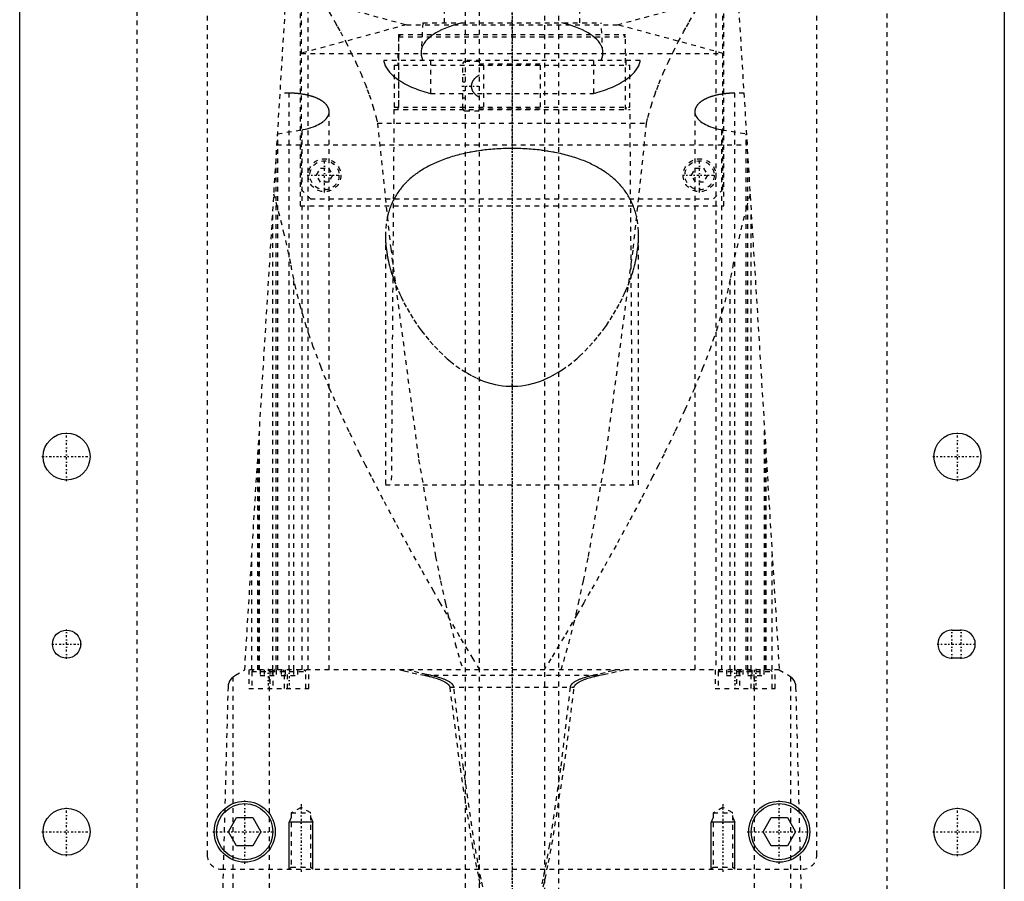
# Model space of a CAD drawing. Extents: x -105 to 105, y -144 to 599.
# Tile 7 of 10: x -105 to 105, y 32 to 216. Entities that reach past the tile are written whole.
import ezdxf

# ---------------------------------------------------------------- set-up
doc = ezdxf.new("R2010")
doc.units = 0
doc.linetypes.add('CENTER', pattern=[1.5, 0.45, -0.5, 0.05, -0.5])
doc.linetypes.add('DASHED', pattern=[2, 1, -1])
for name, color, linetype in [('AM_0', 7, 'CONTINUOUS'), ('AM_10', 7, 'CONTINUOUS'), ('AM_3', 7, 'DASHED'), ('AM_7', 7, 'CENTER')]:
    doc.layers.add(name, color=color, linetype=linetype)

msp = doc.modelspace()

# ---------------------------------------------------------------- linework, layer by layer
at = {"layer": 'AM_0', "color": 7, "linetype": 'CONTINUOUS'}
for p, q in [((-105, 21.5), (-105, 311.5)), ((105, 311.5), (105, 21.5)), ((93.82, 85.5), (95.82, 85.5)), ((95.82, 79.5), (93.82, 79.5)), ((-60.46, 42.5), (-58.73, 45.5)), ((-58.73, 45.5), (-55.27, 45.5)), ((-55.27, 45.5), (-53.54, 42.5)), ((53.54, 42.5), (55.27, 45.5)), ((55.27, 45.5), (58.73, 45.5)), ((58.73, 45.5), (60.46, 42.5)), ((-58.73, 39.5), (-60.46, 42.5)), ((-53.54, 42.5), (-55.27, 39.5)), ((55.27, 39.5), (53.54, 42.5)), ((60.46, 42.5), (58.73, 39.5)), ((-55.27, 39.5), (-58.73, 39.5)), ((58.73, 39.5), (55.27, 39.5))]:
    msp.add_line(p, q, dxfattribs=at)
for centre, radius in [((-95, 122.5), 5), ((95, 122.5), 5), ((-95, 82.5), 3), ((-57, 42.5), 6.5), ((-57, 42.5), 6), ((57, 42.5), 6.5), ((57, 42.5), 6), ((-95, 42.5), 5), ((95, 42.5), 5)]:
    msp.add_circle(centre, radius, dxfattribs=at)
for centre, start, end in [((93.82, 82.5), 90, 270), ((95.82, 82.5), 270, 90)]:
    msp.add_arc(centre, 3, start, end, dxfattribs=at)
at = {"layer": 'AM_10', "color": 7, "linetype": 'CONTINUOUS'}
for p, q in [((-47.07, 45.5), (-47.5, 44.5)), ((-42.5, 44.5), (-47.5, 44.5)), ((-47.5, 34.5), (-47.5, 44.5)), ((-42.93, 45.5), (-42.5, 44.5)), ((-42.5, 34.5), (-42.5, 44.5)), ((42.93, 45.5), (42.5, 44.5)), ((47.5, 44.5), (42.5, 44.5)), ((42.5, 34.5), (42.5, 44.5)), ((47.07, 45.5), (47.5, 44.5)), ((47.5, 34.5), (47.5, 44.5))]:
    msp.add_line(p, q, dxfattribs=at)
at = {"layer": 'AM_3', "color": 6, "linetype": 'DASHED'}
for p, q in [((-7, 565.5), (-7, -110.5)), ((7, -110.5), (7, 565.5)), ((-10, 553.5), (-10, -70.5)), ((10, -70.5), (10, 553.5)), ((-65, 292.5), (-65, 37.5)), ((65, 37.5), (65, 292.5)), ((-80, 291.5), (-80, 30)), ((80, 30), (80, 291.5)), ((-45.21, 269), (-45.21, 176)), ((45.21, 176), (45.21, 269)), ((-45, 265.5), (-45, 179.5)), ((45, 179.5), (45, 265.5)), ((-43.5, 77.05), (-43.5, 247.02)), ((43.5, 247.02), (43.5, 77.05)), ((-57, 77.05), (-47, 240)), ((47, 240), (57, 77.05)), ((-14.5, 228), (-14.5, 215)), ((14.5, 215), (14.5, 228)), ((-45, 220.7), (-22.5, 214.6)), ((22.5, 214.6), (45, 220.7)), ((-22.5, 214.6), (-45, 208.5)), ((-22.5, 214.6), (22.5, 214.6)), ((-19, 215), (-19.39, 208.83)), ((-19, 215), (19, 215)), ((19.39, 208.83), (19, 215)), ((45, 208.5), (22.5, 214.6)), ((-24.18, 212.5), (-24.18, 196.5)), ((-24.18, 212.5), (24.18, 212.5)), ((-23.68, 212.5), (-24.18, 212)), ((24.18, 212), (23.68, 212.5)), ((24.18, 196.5), (24.18, 212.5)), ((-24.18, 212), (-24.18, 196.5)), ((-24.18, 212), (24.18, 212)), ((24.18, 196.5), (24.18, 212)), ((-45, 208.5), (45, 208.5)), ((-24.35, 208.5), (-24.35, 206)), ((24.35, 206), (24.35, 208.5)), ((27.36, 207), (-27.36, 207)), ((-25.15, 206), (-25.15, 197)), ((-25.15, 206), (25.15, 206)), ((-17.38, 207), (-17.38, 199.94)), ((-10.5, 202.4), (-10.5, 206.25)), ((-7, 206.75), (-10, 206.75)), ((-7, 206.3), (7, 206.3)), ((-6.1, 206), (-6.1, 197)), ((6.1, 197), (6.1, 206)), ((17.38, 207), (17.38, 199.94)), ((25.15, 197), (25.15, 206)), ((-10.5, 204), (-10, 204)), ((-10.5, 202.4), (-10, 202.4)), ((-47.5, 200.01), (-49.45, 200.01)), ((-47.5, 77.05), (-47.5, 200.01)), ((-17.38, 199.94), (17.38, 199.94)), ((-10.5, 196.75), (-10.5, 200.6)), ((-10.5, 200.6), (-10, 200.6)), ((47.5, 77.05), (47.5, 200.01)), ((49.45, 200.01), (47.5, 200.01)), ((-10.5, 199), (-10, 199)), ((-39, 77.05), (-39, 196.08)), ((-25.18, 196.5), (-25.75, 116.5)), ((-25.18, 196.5), (25.18, 196.5)), ((-25.15, 197), (25.15, 197)), ((-24.35, 197), (-24.35, 196.5)), ((-10, 196.25), (-7, 196.25)), ((-7, 196.7), (7, 196.7)), ((24.35, 196.5), (24.35, 197)), ((25.75, 116.5), (25.18, 196.5)), ((39, 196.08), (39, 77.05)), ((-28.71, 193.62), (28.71, 193.62)), ((-49.99, 191.33), (-44.74, 192.21)), ((-49.95, 77.05), (-49.95, 191.34)), ((-44.74, 77.05), (-44.74, 192.21)), ((44.74, 77.05), (44.74, 192.21)), ((44.74, 192.21), (49.99, 191.33)), ((49.95, 77.05), (49.95, 191.34)), ((-50.13, 189), (50.13, 189)), ((-50.31, 77.05), (-50.31, 186.12)), ((50.31, 77.05), (50.31, 186.12)), ((-41.73, 182.5), (-40.87, 184)), ((-40.87, 184), (-39.13, 184)), ((-39.13, 184), (-38.27, 182.5)), ((38.27, 182.5), (39.13, 184)), ((39.13, 184), (40.87, 184)), ((40.87, 184), (41.73, 182.5)), ((-40.87, 181), (-41.73, 182.5)), ((-39.13, 181), (-40.87, 181)), ((-38.27, 182.5), (-39.13, 181)), ((39.13, 181), (38.27, 182.5)), ((40.87, 181), (39.13, 181)), ((41.73, 182.5), (40.87, 181)), ((-45, 179.5), (-43, 177.5)), ((43, 177.5), (45, 179.5)), ((-43, 177.5), (43, 177.5)), ((-51, 77.05), (-51, 174.82)), ((-45.21, 176), (45.21, 176)), ((51, 77.05), (51, 174.82)), ((-27, 169.6), (-27, 116.5)), ((27, 116.5), (27, 169.6)), ((-46.53, 77.05), (-46.53, 160.38)), ((46.53, 77.05), (46.53, 160.38)), ((-53.88, 77.05), (-53.88, 127.93)), ((53.88, 77.05), (53.88, 127.93)), ((-54, 125.94), (-54, 77.05)), ((54, 77.05), (54, 125.94)), ((-54.2, 77.05), (-54.2, 122.75)), ((54.2, 77.05), (54.2, 122.75)), ((-27, 116.5), (27, 116.5)), ((-55.5, 77.05), (-55.5, 101.49)), ((55.5, 77.05), (55.5, 101.49)), ((-59, 75.85), (-57, 77.05)), ((57, 77.05), (-57, 77.05)), ((-56.15, 77.05), (-56.15, 73.05)), ((-55.1, 77.05), (-55.5, 76.65)), ((-55.5, 76.65), (-55.5, 73.05)), ((-55.5, 76.65), (-44, 76.65)), ((-53.73, 77.05), (-53.73, 75.8)), ((-53.73, 75.8), (-50.27, 75.8)), ((-52.87, 77.05), (-52.87, 75.8)), ((-51.74, 16.5), (-51.74, 77.05)), ((-51.65, 77.05), (-51.65, 73.05)), ((-51.13, 77.05), (-51.13, 75.8)), ((-50.6, 77.05), (-51, 76.65)), ((-51, 76.65), (-51, 73.05)), ((-50.27, 77.05), (-50.27, 75.8)), ((-49.23, 77.05), (-49.23, 75.8)), ((-49.23, 75.8), (-45.77, 75.8)), ((-48.5, 76.65), (-48.9, 77.05)), ((-48.5, 73.05), (-48.5, 76.65)), ((-48.37, 77.05), (-48.37, 75.8)), ((-47.85, 73.05), (-47.85, 77.05)), ((-46.63, 77.05), (-46.63, 75.8)), ((-45.77, 77.05), (-45.77, 75.8)), ((-44, 76.65), (-44.4, 77.05)), ((-44, 73.05), (-44, 76.65)), ((-43.35, 73.05), (-43.35, 77.05)), ((-18.65, 75.85), (18.65, 75.85)), ((43.35, 77.05), (43.35, 73.05)), ((44.4, 77.05), (44, 76.65)), ((44, 76.65), (44, 73.05)), ((44, 76.65), (55.5, 76.65)), ((45.77, 77.05), (45.77, 75.8)), ((45.77, 75.8), (49.23, 75.8)), ((46.63, 77.05), (46.63, 75.8)), ((47.85, 77.05), (47.85, 73.05)), ((48.37, 77.05), (48.37, 75.8)), ((48.9, 77.05), (48.5, 76.65)), ((48.5, 76.65), (48.5, 73.05)), ((49.23, 77.05), (49.23, 75.8)), ((50.27, 77.05), (50.27, 75.8)), ((50.27, 75.8), (53.73, 75.8)), ((51, 76.65), (50.6, 77.05)), ((51, 73.05), (51, 76.65)), ((51.13, 77.05), (51.13, 75.8)), ((51.65, 73.05), (51.65, 77.05)), ((51.74, 16.5), (51.74, 77.05)), ((52.87, 77.05), (52.87, 75.8)), ((53.73, 77.05), (53.73, 75.8)), ((55.5, 76.65), (55.1, 77.05)), ((55.5, 73.05), (55.5, 76.65)), ((56.15, 73.05), (56.15, 77.05)), ((57, 77.05), (59, 75.85)), ((-59.5, 16.5), (-59.5, 75.49)), ((59.5, 16.5), (59.5, 75.49)), ((-62, 16.5), (-60.5, 73.35)), ((-56.15, 73.05), (-43.35, 73.05)), ((-13.28, 73.35), (13.28, 73.35)), ((43.35, 73.05), (56.15, 73.05)), ((60.5, 73.35), (62, 16.5)), ((-45, 47.69), (-47.07, 46.5)), ((-47.07, 46.5), (-47.07, 34.93)), ((-47.07, 46.5), (-42.93, 46.5)), ((-42.93, 46.5), (-45, 47.69)), ((-42.93, 34.93), (-42.93, 46.5)), ((45, 47.69), (42.93, 46.5)), ((42.93, 46.5), (42.93, 34.93)), ((42.93, 46.5), (47.07, 46.5)), ((47.07, 46.5), (45, 47.69)), ((47.07, 34.93), (47.07, 46.5)), ((-62, 34.5), (62, 34.5)), ((-47.07, 34.93), (-47.5, 34.5)), ((-47.07, 34.93), (-42.93, 34.93)), ((-42.5, 34.5), (-42.93, 34.93)), ((42.93, 34.93), (42.5, 34.5)), ((42.93, 34.93), (47.07, 34.93)), ((47.5, 34.5), (47.07, 34.93))]:
    msp.add_line(p, q, dxfattribs=at)
for points in [[(-47.53, 231.39, 0), (-47.01, 230.54, 0), (-45.93, 228.8, 0), (-44.82, 227, 0), (-44.25, 226.08, 0), (-43.68, 225.15, 0), (-42.52, 223.25, 0), (-41.34, 221.3, 0), (-40.15, 219.31, 0), (-38.96, 217.28, 0), (-37.78, 215.2, 0), (-37.19, 214.15, 0), (-36.61, 213.09, 0), (-35.46, 210.94, 0), (-34.35, 208.76, 0), (-33.28, 206.54, 0), (-32.26, 204.28, 0), (-31.31, 201.98, 0), (-30.86, 200.82, 0), (-30.44, 199.65, 0), (-29.66, 197.27, 0), (-28.99, 194.85, 0), (-28.71, 193.62, 0)], [(28.71, 193.62, 0), (28.99, 194.85, 0), (29.66, 197.27, 0), (30.44, 199.65, 0), (30.86, 200.82, 0), (31.31, 201.98, 0), (32.26, 204.28, 0), (33.28, 206.54, 0), (34.35, 208.76, 0), (35.46, 210.94, 0), (36.61, 213.09, 0), (37.19, 214.15, 0), (37.78, 215.2, 0), (38.96, 217.28, 0), (40.15, 219.31, 0), (41.34, 221.3, 0), (42.52, 223.25, 0), (43.68, 225.15, 0), (44.25, 226.08, 0), (44.82, 227, 0), (45.93, 228.8, 0), (47.01, 230.54, 0), (47.53, 231.39, 0)], [(-10.66, 215, 0), (-11.11, 214.89, 0), (-11.98, 214.64, 0), (-12.8, 214.38, 0), (-13.2, 214.24, 0), (-13.59, 214.1, 0), (-14.33, 213.81, 0), (-15.02, 213.5, 0), (-15.65, 213.19, 0), (-16.24, 212.86, 0), (-16.77, 212.52, 0), (-17.01, 212.36, 0), (-17.25, 212.18, 0), (-17.68, 211.83, 0), (-18.07, 211.46, 0), (-18.42, 211.08, 0), (-18.71, 210.68, 0), (-18.96, 210.28, 0), (-19.06, 210.08, 0), (-19.15, 209.87, 0), (-19.28, 209.46, 0), (-19.37, 209.04, 0), (-19.39, 208.83, 0)], [(19.39, 208.83, 0), (19.37, 209.04, 0), (19.28, 209.46, 0), (19.15, 209.87, 0), (19.06, 210.08, 0), (18.96, 210.28, 0), (18.71, 210.68, 0), (18.42, 211.08, 0), (18.07, 211.46, 0), (17.68, 211.83, 0), (17.25, 212.18, 0), (17.01, 212.36, 0), (16.77, 212.52, 0), (16.24, 212.86, 0), (15.65, 213.19, 0), (15.02, 213.5, 0), (14.33, 213.81, 0), (13.59, 214.1, 0), (13.2, 214.24, 0), (12.8, 214.38, 0), (11.98, 214.64, 0), (11.11, 214.89, 0), (10.66, 215, 0)], [(-19.39, 208.83, 0), (-19.39, 208.78, 0), (-19.39, 208.68, 0), (-19.39, 208.57, 0), (-19.39, 208.52, 0), (-19.39, 208.47, 0), (-19.38, 208.37, 0), (-19.37, 208.27, 0), (-19.36, 208.17, 0), (-19.34, 208.06, 0), (-19.32, 207.96, 0), (-19.31, 207.91, 0), (-19.3, 207.86, 0), (-19.28, 207.76, 0), (-19.25, 207.66, 0), (-19.13, 207.3, 0), (-18.99, 207, 0)], [(18.99, 207, 0), (19.01, 207.05, 0), (19.06, 207.15, 0), (19.1, 207.25, 0), (19.13, 207.3, 0), (19.14, 207.35, 0), (19.18, 207.45, 0), (19.22, 207.55, 0), (19.25, 207.66, 0), (19.28, 207.76, 0), (19.3, 207.86, 0), (19.31, 207.91, 0), (19.32, 207.96, 0), (19.34, 208.06, 0), (19.36, 208.17, 0), (19.37, 208.27, 0), (19.38, 208.37, 0), (19.39, 208.47, 0), (19.39, 208.52, 0), (19.39, 208.57, 0), (19.39, 208.68, 0), (19.39, 208.78, 0), (19.39, 208.83, 0)], [(-27.36, 207, 0), (-27.32, 206.78, 0), (-27.2, 206.32, 0), (-27.02, 205.87, 0), (-26.91, 205.64, 0), (-26.79, 205.41, 0), (-26.49, 204.96, 0), (-26.13, 204.51, 0), (-25.71, 204.07, 0), (-25.24, 203.63, 0), (-24.72, 203.21, 0), (-24.43, 203, 0), (-24.14, 202.79, 0), (-23.52, 202.4, 0), (-22.85, 202.02, 0), (-22.14, 201.66, 0), (-21.4, 201.31, 0), (-20.59, 200.98, 0), (-20.17, 200.82, 0), (-19.74, 200.66, 0), (-18.83, 200.36, 0), (-17.87, 200.07, 0), (-17.38, 199.94, 0)], [(17.38, 199.94, 0), (17.87, 200.07, 0), (18.83, 200.36, 0), (19.74, 200.66, 0), (20.17, 200.82, 0), (20.59, 200.98, 0), (21.4, 201.31, 0), (22.14, 201.66, 0), (22.85, 202.02, 0), (23.52, 202.4, 0), (24.14, 202.79, 0), (24.43, 203, 0), (24.72, 203.21, 0), (25.24, 203.63, 0), (25.71, 204.07, 0), (26.13, 204.51, 0), (26.49, 204.96, 0), (26.79, 205.41, 0), (26.91, 205.64, 0), (27.02, 205.87, 0), (27.2, 206.32, 0), (27.32, 206.78, 0), (27.36, 207, 0)], [(-7, 203.85, 0), (-7.15, 203.76, 0), (-7.31, 203.66, 0), (-7.36, 203.62, 0), (-7.41, 203.59, 0), (-7.43, 203.57, 0), (-7.45, 203.56, 0), (-7.5, 203.52, 0), (-7.54, 203.49, 0), (-7.59, 203.46, 0), (-7.63, 203.42, 0), (-7.68, 203.38, 0), (-7.7, 203.37, 0), (-7.72, 203.35, 0), (-7.76, 203.31, 0), (-7.8, 203.27, 0), (-7.82, 203.26, 0), (-7.84, 203.24, 0), (-7.88, 203.2, 0), (-7.92, 203.16, 0), (-7.94, 203.14, 0), (-7.96, 203.12, 0), (-8, 203.08, 0), (-8.04, 203.04, 0), (-8.07, 203, 0), (-8.11, 202.96, 0), (-8.14, 202.92, 0), (-8.16, 202.9, 0), (-8.18, 202.88, 0), (-8.21, 202.83, 0), (-8.24, 202.79, 0), (-8.27, 202.75, 0), (-8.3, 202.7, 0), (-8.33, 202.66, 0), (-8.35, 202.63, 0), (-8.36, 202.61, 0), (-8.39, 202.56, 0), (-8.42, 202.51, 0), (-8.45, 202.46, 0), (-8.47, 202.41, 0), (-8.5, 202.36, 0), (-8.51, 202.33, 0), (-8.52, 202.3, 0), (-8.54, 202.25, 0), (-8.57, 202.2, 0), (-8.58, 202.14, 0), (-8.6, 202.09, 0), (-8.62, 202.03, 0), (-8.63, 202, 0), (-8.63, 201.98, 0), (-8.65, 201.92, 0), (-8.66, 201.86, 0), (-8.67, 201.81, 0), (-8.68, 201.75, 0), (-8.68, 201.69, 0), (-8.69, 201.67, 0), (-8.69, 201.64, 0), (-8.69, 201.58, 0), (-8.69, 201.53, 0), (-8.69, 201.5, 0), (-8.69, 201.47, 0), (-8.69, 201.42, 0), (-8.69, 201.36, 0), (-8.69, 201.33, 0), (-8.68, 201.31, 0), (-8.68, 201.25, 0), (-8.67, 201.19, 0), (-8.66, 201.14, 0), (-8.65, 201.08, 0), (-8.63, 201.02, 0), (-8.63, 201, 0), (-8.62, 200.97, 0), (-8.6, 200.91, 0), (-8.58, 200.86, 0), (-8.57, 200.8, 0), (-8.54, 200.75, 0), (-8.52, 200.7, 0), (-8.51, 200.67, 0), (-8.5, 200.64, 0), (-8.47, 200.59, 0), (-8.45, 200.54, 0), (-8.42, 200.49, 0), (-8.39, 200.44, 0), (-8.36, 200.39, 0), (-8.35, 200.37, 0), (-8.33, 200.34, 0), (-8.3, 200.3, 0), (-8.27, 200.25, 0), (-8.24, 200.21, 0), (-8.21, 200.17, 0), (-8.18, 200.12, 0), (-8.16, 200.1, 0), (-8.14, 200.08, 0), (-8.11, 200.04, 0), (-8.07, 200, 0), (-8.04, 199.96, 0), (-8, 199.92, 0), (-7.96, 199.88, 0), (-7.94, 199.86, 0), (-7.92, 199.84, 0), (-7.88, 199.8, 0), (-7.84, 199.76, 0), (-7.82, 199.74, 0), (-7.8, 199.73, 0), (-7.76, 199.69, 0), (-7.72, 199.65, 0), (-7.7, 199.63, 0), (-7.68, 199.62, 0), (-7.63, 199.58, 0), (-7.59, 199.54, 0), (-7.54, 199.51, 0), (-7.5, 199.48, 0), (-7.45, 199.44, 0), (-7.43, 199.43, 0), (-7.41, 199.41, 0), (-7.36, 199.38, 0), (-7.31, 199.34, 0), (-7.15, 199.24, 0), (-7, 199.15, 0)], [(-39, 196.08, 0), (-39, 196.1, 0), (-39, 196.16, 0), (-39, 196.21, 0), (-39.01, 196.24, 0), (-39.01, 196.27, 0), (-39.02, 196.32, 0), (-39.02, 196.37, 0), (-39.03, 196.43, 0), (-39.04, 196.48, 0), (-39.06, 196.54, 0), (-39.06, 196.56, 0), (-39.07, 196.59, 0), (-39.09, 196.65, 0), (-39.1, 196.7, 0), (-39.12, 196.76, 0), (-39.14, 196.81, 0), (-39.17, 196.87, 0), (-39.18, 196.89, 0), (-39.19, 196.92, 0), (-39.22, 196.98, 0), (-39.25, 197.03, 0), (-39.26, 197.06, 0), (-39.27, 197.08, 0), (-39.31, 197.14, 0), (-39.34, 197.19, 0), (-39.36, 197.22, 0), (-39.37, 197.25, 0), (-39.41, 197.3, 0), (-39.45, 197.35, 0), (-39.49, 197.41, 0), (-39.53, 197.46, 0), (-39.57, 197.51, 0), (-39.59, 197.54, 0), (-39.62, 197.57, 0), (-39.66, 197.62, 0), (-39.71, 197.67, 0), (-39.76, 197.72, 0), (-39.81, 197.77, 0), (-39.87, 197.83, 0), (-39.89, 197.85, 0), (-39.92, 197.88, 0), (-39.98, 197.93, 0), (-40.03, 197.98, 0), (-40.09, 198.03, 0), (-40.15, 198.08, 0), (-40.22, 198.12, 0), (-40.25, 198.15, 0), (-40.28, 198.17, 0), (-40.35, 198.22, 0), (-40.41, 198.27, 0), (-40.48, 198.31, 0), (-40.55, 198.36, 0), (-40.62, 198.41, 0), (-40.66, 198.43, 0), (-40.69, 198.45, 0), (-40.77, 198.5, 0), (-40.84, 198.54, 0), (-40.92, 198.58, 0), (-41, 198.63, 0), (-41.07, 198.67, 0), (-41.11, 198.69, 0), (-41.15, 198.71, 0), (-41.24, 198.75, 0), (-41.32, 198.79, 0), (-41.36, 198.81, 0), (-41.4, 198.83, 0), (-41.48, 198.87, 0), (-41.57, 198.91, 0), (-41.61, 198.93, 0), (-41.65, 198.95, 0), (-41.74, 198.98, 0), (-41.83, 199.02, 0), (-41.92, 199.06, 0), (-42.01, 199.09, 0), (-42.11, 199.13, 0), (-42.16, 199.15, 0), (-42.2, 199.16, 0), (-42.3, 199.2, 0), (-42.4, 199.23, 0), (-42.5, 199.27, 0), (-42.6, 199.3, 0), (-42.71, 199.33, 0), (-42.76, 199.35, 0), (-42.81, 199.37, 0), (-42.92, 199.4, 0), (-43.03, 199.43, 0), (-43.14, 199.46, 0), (-43.25, 199.49, 0), (-43.36, 199.52, 0), (-43.41, 199.53, 0), (-43.47, 199.55, 0), (-43.59, 199.57, 0), (-43.7, 199.6, 0), (-43.82, 199.63, 0), (-43.93, 199.65, 0), (-44.05, 199.67, 0), (-44.11, 199.69, 0), (-44.17, 199.7, 0), (-44.29, 199.72, 0), (-44.41, 199.74, 0), (-44.53, 199.76, 0), (-44.66, 199.78, 0), (-44.78, 199.8, 0), (-44.84, 199.81, 0), (-44.9, 199.82, 0), (-45.03, 199.84, 0), (-45.15, 199.86, 0), (-45.22, 199.86, 0), (-45.28, 199.87, 0), (-45.41, 199.89, 0), (-45.53, 199.9, 0), (-45.6, 199.91, 0), (-45.66, 199.91, 0), (-45.79, 199.93, 0), (-45.91, 199.94, 0), (-46.04, 199.95, 0), (-46.17, 199.96, 0), (-46.3, 199.97, 0), (-46.36, 199.97, 0), (-46.42, 199.98, 0), (-46.55, 199.98, 0), (-46.68, 199.99, 0), (-46.81, 199.99, 0), (-46.93, 200, 0), (-47.06, 200, 0), (-47.12, 200, 0), (-47.19, 200, 0), (-47.31, 200.01, 0), (-47.44, 200.01, 0), (-47.5, 200.01, 0)], [(47.5, 200.01, 0), (47.44, 200.01, 0), (47.31, 200.01, 0), (47.19, 200, 0), (47.12, 200, 0), (47.06, 200, 0), (46.93, 200, 0), (46.81, 199.99, 0), (46.68, 199.99, 0), (46.55, 199.98, 0), (46.42, 199.98, 0), (46.36, 199.97, 0), (46.3, 199.97, 0), (46.17, 199.96, 0), (46.04, 199.95, 0), (45.91, 199.94, 0), (45.79, 199.93, 0), (45.66, 199.91, 0), (45.6, 199.91, 0), (45.53, 199.9, 0), (45.41, 199.89, 0), (45.28, 199.87, 0), (45.22, 199.86, 0), (45.15, 199.86, 0), (45.03, 199.84, 0), (44.9, 199.82, 0), (44.84, 199.81, 0), (44.78, 199.8, 0), (44.66, 199.78, 0), (44.53, 199.76, 0), (44.41, 199.74, 0), (44.29, 199.72, 0), (44.17, 199.7, 0), (44.11, 199.69, 0), (44.05, 199.67, 0), (43.93, 199.65, 0), (43.82, 199.63, 0), (43.7, 199.6, 0), (43.59, 199.57, 0), (43.47, 199.55, 0), (43.41, 199.53, 0), (43.36, 199.52, 0), (43.25, 199.49, 0), (43.14, 199.46, 0), (43.03, 199.43, 0), (42.92, 199.4, 0), (42.81, 199.37, 0), (42.76, 199.35, 0), (42.71, 199.33, 0), (42.6, 199.3, 0), (42.5, 199.27, 0), (42.4, 199.23, 0), (42.3, 199.2, 0), (42.2, 199.16, 0), (42.16, 199.15, 0), (42.11, 199.13, 0), (42.01, 199.09, 0), (41.92, 199.06, 0), (41.83, 199.02, 0), (41.74, 198.98, 0), (41.65, 198.95, 0), (41.61, 198.93, 0), (41.57, 198.91, 0), (41.48, 198.87, 0), (41.4, 198.83, 0), (41.36, 198.81, 0), (41.32, 198.79, 0), (41.24, 198.75, 0), (41.15, 198.71, 0), (41.11, 198.69, 0), (41.07, 198.67, 0), (41, 198.63, 0), (40.92, 198.58, 0), (40.84, 198.54, 0), (40.77, 198.5, 0), (40.69, 198.45, 0), (40.66, 198.43, 0), (40.62, 198.41, 0), (40.55, 198.36, 0), (40.48, 198.31, 0), (40.41, 198.27, 0), (40.35, 198.22, 0), (40.28, 198.17, 0), (40.25, 198.15, 0), (40.22, 198.12, 0), (40.15, 198.08, 0), (40.09, 198.03, 0), (40.03, 197.98, 0), (39.98, 197.93, 0), (39.92, 197.88, 0), (39.89, 197.85, 0), (39.87, 197.83, 0), (39.81, 197.77, 0), (39.76, 197.72, 0), (39.71, 197.67, 0), (39.66, 197.62, 0), (39.62, 197.57, 0), (39.59, 197.54, 0), (39.57, 197.51, 0), (39.53, 197.46, 0), (39.49, 197.41, 0), (39.45, 197.35, 0), (39.41, 197.3, 0), (39.37, 197.25, 0), (39.36, 197.22, 0), (39.34, 197.19, 0), (39.31, 197.14, 0), (39.27, 197.08, 0), (39.26, 197.06, 0), (39.25, 197.03, 0), (39.22, 196.98, 0), (39.19, 196.92, 0), (39.18, 196.89, 0), (39.17, 196.87, 0), (39.14, 196.81, 0), (39.12, 196.76, 0), (39.1, 196.7, 0), (39.09, 196.65, 0), (39.07, 196.59, 0), (39.06, 196.56, 0), (39.06, 196.54, 0), (39.04, 196.48, 0), (39.03, 196.43, 0), (39.02, 196.37, 0), (39.02, 196.32, 0), (39.01, 196.27, 0), (39.01, 196.24, 0), (39, 196.21, 0), (39, 196.16, 0), (39, 196.1, 0), (39, 196.08, 0)], [(-43.5, 192.48, 0), (-43.26, 192.54, 0), (-42.81, 192.68, 0), (-42.37, 192.83, 0), (-42.17, 192.91, 0), (-41.97, 192.99, 0), (-41.59, 193.15, 0), (-41.24, 193.33, 0), (-40.91, 193.51, 0), (-40.6, 193.71, 0), (-40.32, 193.91, 0), (-40.18, 194.02, 0), (-40.05, 194.13, 0), (-39.82, 194.35, 0), (-39.61, 194.57, 0), (-39.44, 194.8, 0), (-39.29, 195.03, 0), (-39.17, 195.27, 0), (-39.13, 195.39, 0), (-39.09, 195.5, 0), (-39.03, 195.74, 0), (-39, 195.97, 0), (-39, 196.08, 0)], [(39, 196.08, 0), (39, 195.97, 0), (39.03, 195.74, 0), (39.09, 195.5, 0), (39.13, 195.39, 0), (39.17, 195.27, 0), (39.29, 195.04, 0), (39.44, 194.8, 0), (39.61, 194.57, 0), (39.82, 194.35, 0), (40.05, 194.13, 0), (40.18, 194.02, 0), (40.31, 193.91, 0), (40.6, 193.71, 0), (40.91, 193.51, 0), (41.24, 193.33, 0), (41.6, 193.15, 0), (41.97, 192.99, 0), (42.17, 192.91, 0), (42.37, 192.83, 0), (42.81, 192.68, 0), (43.26, 192.54, 0), (43.5, 192.48, 0)], [(-28.71, 193.62, 0), (-25.86, 166.85, 0), (-19.91, 121.9, 0), (-16.3, 101.17, 0), (-15.26, 96.01, 0), (-14.21, 91.19, 0), (-13.68, 88.91, 0), (-13.15, 86.72, 0), (-12.09, 82.59, 0), (-11.02, 78.81, 0), (-10.49, 77.05, 0)], [(10.49, 77.05, 0), (11.02, 78.81, 0), (12.09, 82.59, 0), (13.15, 86.72, 0), (13.68, 88.91, 0), (14.21, 91.19, 0), (15.26, 96.01, 0), (16.3, 101.17, 0), (19.91, 121.9, 0), (25.86, 166.85, 0), (28.71, 193.62, 0)], [(-44.74, 192.21, 0), (-44.53, 192.25, 0), (-44.11, 192.33, 0), (-43.7, 192.43, 0), (-43.5, 192.48, 0)], [(43.5, 192.48, 0), (43.7, 192.43, 0), (44.11, 192.33, 0), (44.53, 192.25, 0), (44.74, 192.21, 0)], [(0, 188.22, 0), (-0.21, 188.22, 0), (-0.63, 188.21, 0), (-1.06, 188.21, 0), (-1.27, 188.2, 0), (-1.49, 188.2, 0), (-1.91, 188.18, 0), (-2.34, 188.16, 0), (-2.77, 188.14, 0), (-3.2, 188.12, 0), (-3.63, 188.09, 0), (-3.85, 188.07, 0), (-4.07, 188.06, 0), (-4.5, 188.02, 0), (-4.93, 187.98, 0), (-5.36, 187.93, 0), (-5.78, 187.89, 0), (-6.21, 187.83, 0), (-6.42, 187.81, 0), (-6.64, 187.78, 0), (-7.06, 187.72, 0), (-7.48, 187.65, 0), (-7.7, 187.62, 0), (-7.91, 187.59, 0), (-8.32, 187.51, 0), (-8.74, 187.44, 0), (-8.95, 187.4, 0), (-9.15, 187.36, 0), (-9.56, 187.28, 0), (-9.97, 187.19, 0), (-10.38, 187.1, 0), (-10.78, 187.01, 0), (-11.17, 186.91, 0), (-11.37, 186.86, 0), (-11.57, 186.81, 0), (-11.96, 186.7, 0), (-12.34, 186.59, 0), (-12.73, 186.48, 0), (-13.1, 186.36, 0), (-13.48, 186.25, 0), (-13.66, 186.18, 0), (-13.84, 186.12, 0), (-14.21, 186, 0), (-14.56, 185.87, 0), (-14.92, 185.74, 0), (-15.26, 185.6, 0), (-15.6, 185.46, 0), (-15.77, 185.39, 0), (-15.94, 185.32, 0), (-16.27, 185.18, 0), (-16.6, 185.03, 0), (-16.91, 184.88, 0), (-17.23, 184.73, 0), (-17.53, 184.58, 0), (-17.68, 184.5, 0), (-17.83, 184.42, 0), (-18.13, 184.26, 0), (-18.42, 184.1, 0), (-18.7, 183.94, 0), (-18.98, 183.77, 0), (-19.25, 183.6, 0), (-19.39, 183.52, 0), (-19.52, 183.43, 0), (-19.79, 183.25, 0), (-20.05, 183.07, 0), (-20.18, 182.98, 0), (-20.31, 182.89, 0), (-20.57, 182.7, 0), (-20.82, 182.52, 0), (-20.94, 182.42, 0), (-21.06, 182.32, 0), (-21.3, 182.13, 0), (-21.54, 181.93, 0), (-21.77, 181.73, 0), (-22, 181.52, 0), (-22.22, 181.31, 0), (-22.33, 181.21, 0), (-22.44, 181.1, 0), (-22.65, 180.89, 0), (-22.85, 180.67, 0), (-23.06, 180.45, 0), (-23.25, 180.23, 0), (-23.45, 180, 0), (-23.54, 179.89, 0), (-23.63, 179.78, 0), (-23.81, 179.54, 0), (-23.99, 179.31, 0), (-24.16, 179.08, 0), (-24.33, 178.84, 0), (-24.49, 178.6, 0), (-24.57, 178.47, 0), (-24.64, 178.35, 0), (-24.79, 178.11, 0), (-24.94, 177.86, 0), (-25.08, 177.61, 0), (-25.21, 177.36, 0), (-25.34, 177.1, 0), (-25.41, 176.97, 0), (-25.47, 176.85, 0), (-25.59, 176.59, 0), (-25.7, 176.33, 0), (-25.81, 176.07, 0), (-25.92, 175.8, 0), (-26.01, 175.54, 0), (-26.06, 175.4, 0), (-26.11, 175.27, 0), (-26.2, 175, 0), (-26.28, 174.73, 0), (-26.32, 174.59, 0), (-26.54, 173.78, 0), (-26.84, 172.11, 0), (-26.98, 170.44, 0), (-27, 169.6, 0)], [(27, 169.6, 0), (26.98, 170.44, 0), (26.84, 172.12, 0), (26.54, 173.78, 0), (26.32, 174.6, 0), (26.28, 174.74, 0), (26.19, 175.01, 0), (26.1, 175.28, 0), (26.06, 175.41, 0), (26.01, 175.55, 0), (25.91, 175.81, 0), (25.81, 176.08, 0), (25.7, 176.34, 0), (25.58, 176.6, 0), (25.46, 176.86, 0), (25.4, 176.99, 0), (25.34, 177.12, 0), (25.21, 177.37, 0), (25.07, 177.63, 0), (24.93, 177.88, 0), (24.78, 178.13, 0), (24.63, 178.37, 0), (24.55, 178.49, 0), (24.48, 178.62, 0), (24.31, 178.86, 0), (24.15, 179.1, 0), (23.97, 179.33, 0), (23.8, 179.57, 0), (23.62, 179.8, 0), (23.52, 179.91, 0), (23.43, 180.02, 0), (23.24, 180.25, 0), (23.04, 180.47, 0), (22.84, 180.69, 0), (22.63, 180.91, 0), (22.42, 181.12, 0), (22.31, 181.23, 0), (22.2, 181.33, 0), (21.98, 181.54, 0), (21.75, 181.74, 0), (21.52, 181.94, 0), (21.28, 182.14, 0), (21.04, 182.34, 0), (20.92, 182.43, 0), (20.8, 182.53, 0), (20.55, 182.72, 0), (20.3, 182.9, 0), (20.17, 182.99, 0), (20.04, 183.08, 0), (19.78, 183.26, 0), (19.51, 183.44, 0), (19.38, 183.52, 0), (19.24, 183.61, 0), (18.97, 183.78, 0), (18.69, 183.94, 0), (18.4, 184.11, 0), (18.11, 184.27, 0), (17.82, 184.43, 0), (17.66, 184.51, 0), (17.51, 184.59, 0), (17.2, 184.74, 0), (16.89, 184.9, 0), (16.57, 185.05, 0), (16.24, 185.19, 0), (15.91, 185.34, 0), (15.74, 185.41, 0), (15.57, 185.48, 0), (15.23, 185.62, 0), (14.88, 185.75, 0), (14.52, 185.88, 0), (14.16, 186.01, 0), (13.8, 186.14, 0), (13.62, 186.2, 0), (13.43, 186.26, 0), (13.06, 186.38, 0), (12.68, 186.49, 0), (12.3, 186.6, 0), (11.92, 186.71, 0), (11.53, 186.82, 0), (11.33, 186.87, 0), (11.14, 186.92, 0), (10.74, 187.01, 0), (10.34, 187.11, 0), (9.94, 187.2, 0), (9.53, 187.28, 0), (9.12, 187.37, 0), (8.92, 187.41, 0), (8.71, 187.44, 0), (8.3, 187.52, 0), (7.88, 187.59, 0), (7.67, 187.62, 0), (7.46, 187.66, 0), (7.04, 187.72, 0), (6.62, 187.78, 0), (6.4, 187.81, 0), (6.19, 187.84, 0), (5.77, 187.89, 0), (5.34, 187.94, 0), (4.91, 187.98, 0), (4.48, 188.02, 0), (4.06, 188.06, 0), (3.84, 188.07, 0), (3.63, 188.09, 0), (3.2, 188.12, 0), (2.77, 188.14, 0), (2.34, 188.16, 0), (1.91, 188.18, 0), (1.48, 188.2, 0), (1.27, 188.2, 0), (1.06, 188.21, 0), (0.63, 188.21, 0), (0.21, 188.22, 0), (0, 188.22, 0)], [(-46.53, 160.38, 0), (-47.19, 163.67, 0), (-48.56, 169.92, 0), (-50.02, 175.73, 0), (-50.78, 178.45, 0)], [(50.78, 178.45, 0), (50.02, 175.73, 0), (48.56, 169.92, 0), (47.19, 163.67, 0), (46.53, 160.38, 0)], [(-27, 169.6, 0), (-27, 169.37, 0), (-26.99, 168.92, 0), (-26.97, 168.47, 0), (-26.96, 168.23, 0), (-26.94, 168, 0), (-26.9, 167.54, 0), (-26.85, 167.06, 0), (-26.8, 166.59, 0), (-26.73, 166.11, 0), (-26.65, 165.62, 0), (-26.61, 165.38, 0), (-26.56, 165.14, 0), (-26.47, 164.65, 0), (-26.36, 164.15, 0), (-26.24, 163.65, 0), (-26.12, 163.15, 0), (-25.98, 162.65, 0), (-25.91, 162.4, 0), (-25.84, 162.15, 0), (-25.68, 161.64, 0), (-25.52, 161.13, 0), (-25.43, 160.88, 0)], [(25.43, 160.88, 0), (25.52, 161.13, 0), (25.68, 161.64, 0), (25.84, 162.15, 0), (25.91, 162.4, 0), (25.98, 162.65, 0), (26.12, 163.15, 0), (26.24, 163.65, 0), (26.36, 164.15, 0), (26.47, 164.65, 0), (26.56, 165.14, 0), (26.61, 165.38, 0), (26.65, 165.62, 0), (26.73, 166.11, 0), (26.8, 166.59, 0), (26.85, 167.06, 0), (26.9, 167.54, 0), (26.94, 168, 0), (26.96, 168.23, 0), (26.97, 168.47, 0), (26.99, 168.92, 0), (27, 169.37, 0), (27, 169.6, 0)], [(-6.87, 77.05, 0), (-8.29, 79.37, 0), (-11.1, 84.09, 0), (-13.91, 88.89, 0), (-15.31, 91.32, 0), (-16.7, 93.75, 0), (-19.47, 98.65, 0), (-22.2, 103.56, 0), (-24.87, 108.47, 0), (-27.48, 113.37, 0), (-30, 118.23, 0), (-31.22, 120.64, 0), (-32.42, 123.04, 0), (-34.72, 127.8, 0), (-36.88, 132.47, 0), (-38.89, 137.05, 0), (-40.73, 141.53, 0), (-42.38, 145.88, 0), (-43.13, 148.01, 0), (-43.83, 150.11, 0), (-45.07, 154.24, 0), (-46.11, 158.34, 0), (-46.53, 160.38, 0)], [(-25.43, 160.88, 0), (-25.22, 160.26, 0), (-24.75, 159.03, 0), (-24.23, 157.79, 0), (-23.95, 157.17, 0), (-23.66, 156.55, 0), (-23.04, 155.32, 0), (-22.38, 154.09, 0), (-21.67, 152.87, 0), (-20.91, 151.67, 0), (-20.12, 150.49, 0), (-19.7, 149.91, 0), (-19.28, 149.33, 0), (-18.41, 148.2, 0), (-17.5, 147.11, 0), (-16.53, 146.03, 0), (-15.5, 144.95, 0), (-14.39, 143.89, 0), (-13.81, 143.37, 0), (-13.21, 142.87, 0), (-11.98, 141.89, 0), (-10.67, 140.98, 0), (-10, 140.55, 0)], [(46.53, 160.38, 0), (46.11, 158.34, 0), (45.07, 154.24, 0), (43.83, 150.11, 0), (43.13, 148.01, 0), (42.38, 145.88, 0), (40.73, 141.53, 0), (38.89, 137.05, 0), (36.88, 132.47, 0), (34.72, 127.8, 0), (32.42, 123.04, 0), (31.22, 120.64, 0), (30, 118.23, 0), (27.48, 113.37, 0), (24.87, 108.47, 0), (22.2, 103.56, 0), (19.47, 98.65, 0), (16.7, 93.75, 0), (15.31, 91.32, 0), (13.91, 88.89, 0), (11.1, 84.09, 0), (8.29, 79.37, 0), (6.87, 77.05, 0)], [(10, 140.55, 0), (10.67, 140.98, 0), (11.98, 141.89, 0), (13.21, 142.87, 0), (13.81, 143.37, 0), (14.39, 143.89, 0), (15.5, 144.95, 0), (16.53, 146.03, 0), (17.5, 147.11, 0), (18.41, 148.2, 0), (19.28, 149.33, 0), (19.7, 149.91, 0), (20.12, 150.49, 0), (20.91, 151.67, 0), (21.67, 152.87, 0), (22.38, 154.09, 0), (23.04, 155.32, 0), (23.66, 156.55, 0), (23.95, 157.17, 0), (24.23, 157.79, 0), (24.75, 159.03, 0), (25.22, 160.26, 0), (25.43, 160.88, 0)], [(-10, 140.55, 0), (-9.52, 140.26, 0), (-8.53, 139.71, 0), (-7.52, 139.22, 0), (-7, 138.99, 0)], [(-7, 138.99, 0), (-6.63, 138.83, 0), (-5.89, 138.55, 0), (-5.13, 138.3, 0), (-4.75, 138.18, 0), (-4.36, 138.08, 0), (-3.59, 137.89, 0), (-2.8, 137.74, 0), (-2.01, 137.62, 0), (-1.21, 137.54, 0), (-0.41, 137.5, 0), (0, 137.5, 0), (0.41, 137.5, 0), (1.21, 137.54, 0), (2.01, 137.62, 0), (2.8, 137.74, 0), (3.59, 137.89, 0), (4.36, 138.08, 0), (4.75, 138.18, 0), (5.13, 138.3, 0), (5.89, 138.55, 0), (6.63, 138.83, 0), (7, 138.99, 0)], [(7, 138.99, 0), (7.52, 139.22, 0), (8.53, 139.71, 0), (9.52, 140.26, 0), (10, 140.55, 0)], [(-59.5, 75.49, 0), (-59.49, 75.5, 0), (-59.38, 75.59, 0), (-59.16, 75.75, 0), (-59, 75.85, 0)], [(-23.87, 77.05, 0), (-23.02, 76.83, 0), (-21.29, 76.41, 0), (-19.54, 76.03, 0), (-18.65, 75.85, 0)], [(-17.41, 75.85, 0), (-18.23, 76.03, 0), (-19.85, 76.41, 0), (-21.46, 76.83, 0), (-22.25, 77.05, 0)], [(-18.65, 75.85, 0), (-18.49, 75.82, 0), (-18.15, 75.75, 0), (-17.81, 75.67, 0), (-17.64, 75.63, 0), (-17.48, 75.59, 0), (-17.14, 75.51, 0), (-16.81, 75.42, 0), (-16.49, 75.32, 0), (-16.17, 75.22, 0), (-15.85, 75.12, 0), (-15.7, 75.06, 0), (-15.54, 75.01, 0), (-15.24, 74.89, 0), (-14.93, 74.76, 0), (-14.62, 74.61, 0), (-14.31, 74.44, 0), (-14.13, 74.34, 0), (-14.08, 74.31, 0), (-14.03, 74.27, 0), (-14.01, 74.26, 0), (-13.98, 74.24, 0), (-13.94, 74.21, 0), (-13.89, 74.17, 0), (-13.87, 74.16, 0), (-13.84, 74.14, 0), (-13.8, 74.11, 0), (-13.76, 74.07, 0), (-13.74, 74.05, 0), (-13.71, 74.03, 0), (-13.67, 74, 0), (-13.63, 73.96, 0), (-13.59, 73.92, 0), (-13.56, 73.88, 0), (-13.52, 73.84, 0), (-13.5, 73.81, 0), (-13.48, 73.79, 0), (-13.45, 73.74, 0), (-13.41, 73.7, 0), (-13.38, 73.65, 0), (-13.35, 73.59, 0), (-13.33, 73.54, 0), (-13.32, 73.52, 0), (-13.32, 73.51, 0), (-13.31, 73.5, 0), (-13.31, 73.49, 0), (-13.31, 73.49, 0), (-13.31, 73.48, 0), (-13.31, 73.47, 0), (-13.3, 73.47, 0), (-13.3, 73.46, 0), (-13.3, 73.45, 0), (-13.29, 73.44, 0), (-13.29, 73.43, 0), (-13.29, 73.43, 0), (-13.29, 73.42, 0), (-13.29, 73.41, 0), (-13.29, 73.4, 0), (-13.28, 73.39, 0), (-13.28, 73.38, 0), (-13.28, 73.38, 0), (-13.28, 73.37, 0), (-13.28, 73.36, 0), (-13.28, 73.35, 0), (-13.28, 73.35, 0)], [(-12.4, 73.35, 0), (-12.4, 73.35, 0), (-12.4, 73.36, 0), (-12.4, 73.37, 0), (-12.4, 73.38, 0), (-12.4, 73.38, 0), (-12.41, 73.39, 0), (-12.41, 73.4, 0), (-12.41, 73.43, 0), (-12.43, 73.48, 0), (-12.44, 73.51, 0), (-12.45, 73.53, 0), (-12.47, 73.58, 0), (-12.49, 73.63, 0), (-12.52, 73.68, 0), (-12.55, 73.73, 0), (-12.58, 73.78, 0), (-12.6, 73.8, 0), (-12.61, 73.82, 0), (-12.65, 73.86, 0), (-12.68, 73.9, 0), (-12.72, 73.94, 0), (-12.75, 73.98, 0), (-12.79, 74.02, 0), (-12.81, 74.04, 0), (-12.83, 74.05, 0), (-12.87, 74.09, 0), (-12.91, 74.12, 0), (-12.93, 74.14, 0), (-12.95, 74.16, 0), (-12.99, 74.19, 0), (-13.04, 74.22, 0), (-13.06, 74.24, 0), (-13.08, 74.26, 0), (-13.13, 74.29, 0), (-13.17, 74.32, 0), (-13.33, 74.43, 0), (-13.62, 74.59, 0), (-13.92, 74.75, 0), (-14.21, 74.88, 0), (-14.49, 75, 0), (-14.64, 75.06, 0), (-14.78, 75.11, 0), (-15.08, 75.22, 0), (-15.38, 75.32, 0), (-15.68, 75.41, 0), (-15.99, 75.51, 0), (-16.3, 75.59, 0), (-16.46, 75.63, 0), (-16.61, 75.67, 0), (-16.93, 75.75, 0), (-17.25, 75.82, 0), (-17.41, 75.85, 0)], [(17.41, 75.85, 0), (17.25, 75.82, 0), (16.93, 75.75, 0), (16.61, 75.67, 0), (16.46, 75.63, 0), (16.3, 75.59, 0), (15.99, 75.51, 0), (15.68, 75.41, 0), (15.38, 75.32, 0), (15.08, 75.22, 0), (14.78, 75.11, 0), (14.64, 75.06, 0), (14.49, 75, 0), (14.21, 74.88, 0), (13.92, 74.75, 0), (13.62, 74.59, 0), (13.33, 74.43, 0), (13.17, 74.32, 0), (13.13, 74.29, 0), (13.08, 74.26, 0), (13.06, 74.24, 0), (13.04, 74.22, 0), (12.99, 74.19, 0), (12.95, 74.16, 0), (12.93, 74.14, 0), (12.91, 74.12, 0), (12.87, 74.09, 0), (12.83, 74.05, 0), (12.81, 74.04, 0), (12.79, 74.02, 0), (12.75, 73.98, 0), (12.72, 73.94, 0), (12.68, 73.9, 0), (12.65, 73.86, 0), (12.61, 73.82, 0), (12.6, 73.8, 0), (12.58, 73.78, 0), (12.55, 73.73, 0), (12.52, 73.68, 0), (12.49, 73.63, 0), (12.47, 73.58, 0), (12.45, 73.53, 0), (12.44, 73.51, 0), (12.43, 73.48, 0), (12.41, 73.43, 0), (12.41, 73.4, 0), (12.41, 73.39, 0), (12.4, 73.38, 0), (12.4, 73.38, 0), (12.4, 73.37, 0), (12.4, 73.36, 0), (12.4, 73.35, 0), (12.4, 73.35, 0)], [(13.28, 73.35, 0), (13.28, 73.35, 0), (13.28, 73.36, 0), (13.28, 73.37, 0), (13.28, 73.38, 0), (13.28, 73.38, 0), (13.28, 73.39, 0), (13.29, 73.4, 0), (13.29, 73.41, 0), (13.29, 73.42, 0), (13.29, 73.43, 0), (13.29, 73.43, 0), (13.29, 73.44, 0), (13.3, 73.45, 0), (13.3, 73.46, 0), (13.3, 73.47, 0), (13.31, 73.47, 0), (13.31, 73.48, 0), (13.31, 73.49, 0), (13.31, 73.49, 0), (13.31, 73.5, 0), (13.32, 73.51, 0), (13.32, 73.52, 0), (13.33, 73.54, 0), (13.35, 73.59, 0), (13.38, 73.65, 0), (13.41, 73.7, 0), (13.45, 73.74, 0), (13.48, 73.79, 0), (13.5, 73.81, 0), (13.52, 73.84, 0), (13.56, 73.88, 0), (13.59, 73.92, 0), (13.63, 73.96, 0), (13.67, 74, 0), (13.71, 74.03, 0), (13.74, 74.05, 0), (13.76, 74.07, 0), (13.8, 74.11, 0), (13.84, 74.14, 0), (13.87, 74.16, 0), (13.89, 74.17, 0), (13.94, 74.21, 0), (13.98, 74.24, 0), (14.01, 74.26, 0), (14.03, 74.27, 0), (14.08, 74.31, 0), (14.13, 74.34, 0), (14.31, 74.44, 0), (14.62, 74.61, 0), (14.93, 74.76, 0), (15.24, 74.89, 0), (15.54, 75.01, 0), (15.7, 75.06, 0), (15.85, 75.12, 0), (16.17, 75.22, 0), (16.49, 75.32, 0), (16.81, 75.42, 0), (17.14, 75.51, 0), (17.48, 75.59, 0), (17.64, 75.63, 0), (17.81, 75.67, 0), (18.15, 75.75, 0), (18.49, 75.82, 0), (18.65, 75.85, 0)], [(22.25, 77.05, 0), (21.46, 76.83, 0), (19.85, 76.41, 0), (18.23, 76.03, 0), (17.41, 75.85, 0)], [(18.65, 75.85, 0), (19.54, 76.03, 0), (21.29, 76.41, 0), (23.02, 76.83, 0), (23.87, 77.05, 0)], [(59, 75.85, 0), (59.16, 75.75, 0), (59.38, 75.59, 0), (59.49, 75.5, 0), (59.5, 75.49, 0)], [(-60.5, 73.35, 0), (-60.5, 73.35, 0), (-60.5, 73.36, 0), (-60.5, 73.36, 0), (-60.5, 73.36, 0), (-60.5, 73.37, 0), (-60.5, 73.37, 0), (-60.5, 73.37, 0), (-60.5, 73.38, 0), (-60.5, 73.38, 0), (-60.5, 73.39, 0), (-60.5, 73.39, 0), (-60.5, 73.39, 0), (-60.5, 73.39, 0), (-60.5, 73.4, 0), (-60.5, 73.41, 0), (-60.5, 73.42, 0), (-60.5, 73.43, 0), (-60.5, 73.45, 0), (-60.49, 73.47, 0), (-60.49, 73.48, 0), (-60.49, 73.5, 0), (-60.49, 73.51, 0), (-60.49, 73.52, 0), (-60.49, 73.52, 0), (-60.49, 73.54, 0), (-60.49, 73.55, 0), (-60.48, 73.59, 0), (-60.48, 73.62, 0), (-60.47, 73.65, 0), (-60.47, 73.71, 0), (-60.46, 73.76, 0), (-60.43, 73.91, 0), (-60.38, 74.09, 0), (-60.36, 74.17, 0), (-60.33, 74.24, 0), (-60.28, 74.38, 0), (-60.23, 74.5, 0), (-60.04, 74.85, 0), (-59.68, 75.31, 0), (-59.5, 75.49, 0)], [(59.5, 75.49, 0), (59.68, 75.31, 0), (60.04, 74.85, 0), (60.23, 74.5, 0), (60.28, 74.38, 0), (60.33, 74.24, 0), (60.36, 74.17, 0), (60.38, 74.09, 0), (60.43, 73.91, 0), (60.46, 73.76, 0), (60.47, 73.71, 0), (60.47, 73.65, 0), (60.48, 73.62, 0), (60.48, 73.59, 0), (60.49, 73.55, 0), (60.49, 73.54, 0), (60.49, 73.52, 0), (60.49, 73.52, 0), (60.49, 73.51, 0), (60.49, 73.5, 0), (60.49, 73.48, 0), (60.49, 73.47, 0), (60.5, 73.45, 0), (60.5, 73.43, 0), (60.5, 73.42, 0), (60.5, 73.41, 0), (60.5, 73.4, 0), (60.5, 73.39, 0), (60.5, 73.39, 0), (60.5, 73.39, 0), (60.5, 73.39, 0), (60.5, 73.38, 0), (60.5, 73.38, 0), (60.5, 73.37, 0), (60.5, 73.37, 0), (60.5, 73.37, 0), (60.5, 73.36, 0), (60.5, 73.36, 0), (60.5, 73.36, 0), (60.5, 73.35, 0), (60.5, 73.35, 0)], [(-13.28, 73.35, 0), (-11.09, 56.03, 0), (-8.52, 39.76, 0), (-7.79, 35.9, 0), (-7.05, 32.38, 0), (-6.68, 30.76, 0)], [(-6.24, 30.76, 0), (-6.59, 32.39, 0), (-7.28, 35.91, 0), (-7.97, 39.77, 0), (-10.36, 56.04, 0), (-12.4, 73.35, 0)], [(12.4, 73.35, 0), (10.36, 56.04, 0), (7.97, 39.77, 0), (7.28, 35.91, 0), (6.59, 32.39, 0), (6.24, 30.76, 0)], [(6.68, 30.76, 0), (7.05, 32.38, 0), (7.79, 35.9, 0), (8.52, 39.76, 0), (11.09, 56.03, 0), (13.28, 73.35, 0)]]:
    msp.add_polyline3d(points, dxfattribs=at)
for centre, radius in [((-40, 182.5), 3.5), ((-40, 182.5), 3.1), ((40, 182.5), 3.5), ((40, 182.5), 3.1)]:
    msp.add_circle(centre, radius, dxfattribs=at)
for centre, radius, start, end in [((-10, 206.25), 0.5, 90, 180), ((-10, 196.75), 0.5, 180, 270), ((-62, 37.5), 3, 180, 270), ((62, 37.5), 3, 270, 0)]:
    msp.add_arc(centre, radius, start, end, dxfattribs=at)
at = {"layer": 'AM_7', "color": 4, "linetype": 'CENTER'}
for p, q in [((0, 599.3), (0, -144.3)), ((0, 383.93), (0, 187.57)), ((0, 334.05), (0, -16.93)), ((0, 242.7), (0, -37.19)), ((-10.68, 201.5), (-6.83, 201.5)), ((-40, 178.82), (-40, 186.18)), ((40, 178.82), (40, 186.18)), ((-43.67, 182.5), (-36.33, 182.5)), ((36.33, 182.5), (43.67, 182.5)), ((-95, 117.25), (-95, 127.75)), ((95, 117.25), (95, 127.75)), ((-100.25, 122.5), (-89.75, 122.5)), ((89.75, 122.5), (100.25, 122.5)), ((-95, 79.35), (-95, 85.65)), ((93.82, 79.35), (93.82, 85.65)), ((95.82, 79.35), (95.82, 85.65)), ((-98.15, 82.5), (-91.85, 82.5)), ((90.67, 82.5), (98.97, 82.5)), ((-52, 77.25), (-52, 72.85)), ((-47.5, 77.25), (-47.5, 72.85)), ((47.5, 77.25), (47.5, 72.85)), ((52, 77.25), (52, 72.85)), ((-57, 35.67), (-57, 49.33)), ((-45, 48.35), (-45, 33.84)), ((45, 48.35), (45, 33.84)), ((57, 35.67), (57, 49.33)), ((-95, 37.25), (-95, 47.75)), ((95, 37.25), (95, 47.75)), ((-100.25, 42.5), (-89.75, 42.5)), ((-63.83, 42.5), (-50.17, 42.5)), ((50.17, 42.5), (63.83, 42.5)), ((89.75, 42.5), (100.25, 42.5))]:
    msp.add_line(p, q, dxfattribs=at)

doc.saveas('drawing.dxf')
